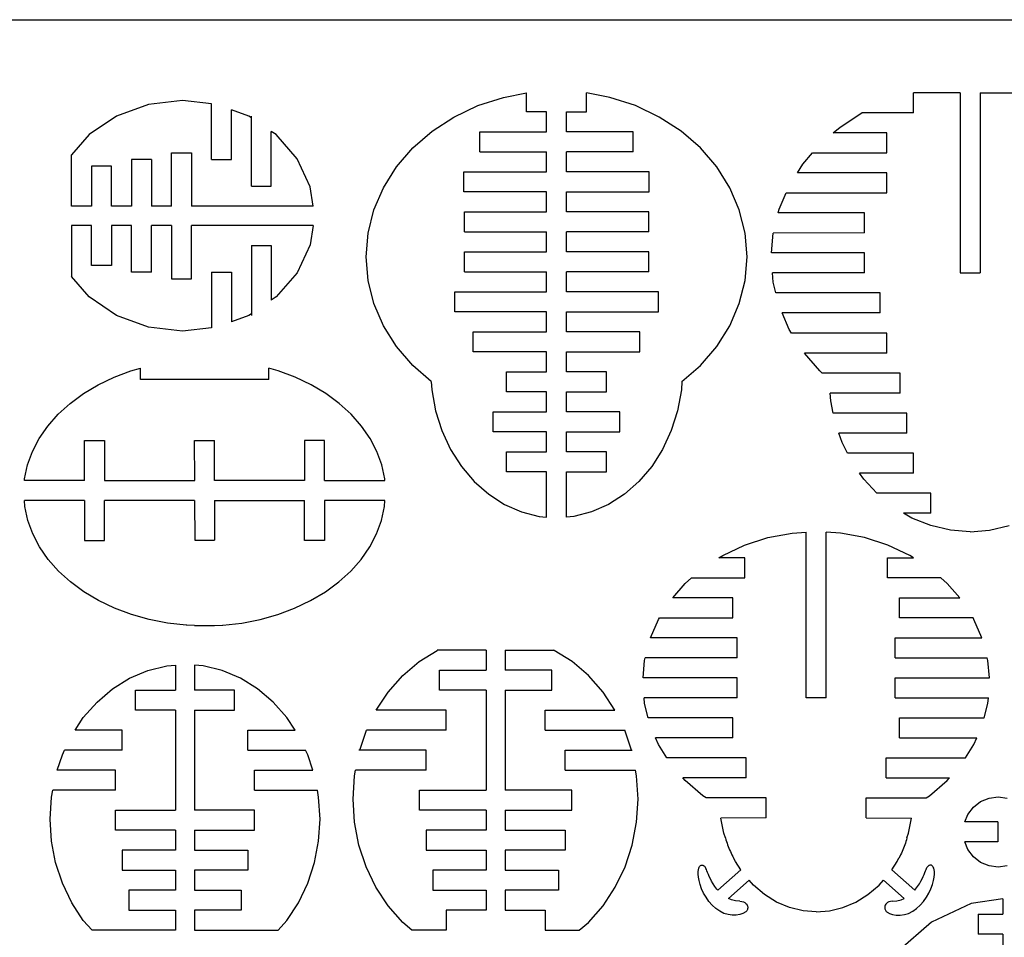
# Model space of a CAD drawing. Extents: x -2556 to 3065, y -2153 to 1951.
# Tile 6 of 10: x -1014 to 759, y 300 to 1951. Entities that reach past the tile are written whole.
import ezdxf

# ---------------------------------------------------------------- set-up
doc = ezdxf.new("R2010")
doc.units = 0
doc.header["$MEASUREMENT"] = 0
doc.layers.get('0').update_dxf_attribs({"linetype": 'CONTINUOUS'})

msp = doc.modelspace()

# ---------------------------------------------------------------- linework, layer by layer
for p, q in [((-2556.2, 1951.1), (3065.4, 1951.1)), ((-188.9, 1796.4), (-142.8, 1811.3)), ((-142.8, 1811.3), (-101.1, 1819.2)), ((-101.1, 1785.3), (-101.1, 1819.2)), ((48.7, 1811.3), (6.9, 1819.2)), ((6.9, 1785.3), (6.9, 1819.2)), ((94.7, 1796.4), (48.7, 1811.3)), ((679.3, 1819.2), (595.3, 1819.2)), ((595.3, 1783.2), (595.3, 1819.2)), ((679.3, 1819.2), (679.3, 1495.2)), ((715.3, 1819.2), (799.3, 1819.2)), ((715.3, 1819.2), (715.3, 1495.2)), ((-782.1, 1798.5), (-839.5, 1777.5)), ((-720.5, 1805.6), (-782.1, 1798.5)), ((-668.7, 1799.6), (-720.5, 1805.6)), ((-668.7, 1699.3), (-668.7, 1799.6)), ((-232, 1775.9), (-188.9, 1796.4)), ((137.8, 1775.9), (94.7, 1796.4)), ((-839.5, 1777.5), (-888.8, 1744.2)), ((-601.4, 1777.5), (-632.7, 1789)), ((-632.7, 1699.3), (-632.7, 1789)), ((-596.7, 1774.4), (-601.4, 1777.5)), ((-596.7, 1774.4), (-596.7, 1777.5)), ((-596.7, 1651.3), (-596.7, 1774.4)), ((-271.3, 1750.4), (-232, 1775.9)), ((-65.1, 1785.3), (-101.1, 1785.3)), ((-65.1, 1749.3), (-65.1, 1785.3)), ((-29.1, 1785.3), (6.9, 1785.3)), ((-29.1, 1749.3), (-29.1, 1785.3)), ((177.1, 1750.4), (137.8, 1775.9)), ((463.3, 1757.7), (502.5, 1783.2)), ((595.3, 1783.2), (502.5, 1783.2)), ((451, 1747.2), (463.3, 1757.7)), ((-888.8, 1744.2), (-920.7, 1707.6)), ((-552.1, 1744.2), (-560.7, 1750.1)), ((-560.7, 1651.3), (-560.7, 1750.1)), ((-514.3, 1700.9), (-552.1, 1744.2)), ((-306, 1720.2), (-271.3, 1750.4)), ((-185.1, 1749.3), (-65.1, 1749.3)), ((-185.1, 1713.3), (-185.1, 1749.3)), ((90.9, 1749.3), (-29.1, 1749.3)), ((90.9, 1713.3), (90.9, 1749.3)), ((211.8, 1720.2), (177.1, 1750.4)), ((547.3, 1747.2), (451, 1747.2)), ((547.3, 1711.2), (547.3, 1747.2)), ((-335.4, 1686.1), (-306, 1720.2)), ((241.3, 1686.1), (211.8, 1720.2)), ((-920.7, 1615.3), (-920.7, 1707.6)), ((-740.7, 1615.3), (-740.7, 1711.3)), ((-740.7, 1711.3), (-704.7, 1711.3)), ((-704.7, 1711.3), (-704.7, 1615.3)), ((-185.1, 1713.3), (-65.1, 1713.3)), ((-65.1, 1677.3), (-65.1, 1713.3)), ((90.9, 1713.3), (-29.1, 1713.3)), ((-29.1, 1677.3), (-29.1, 1713.3)), ((396.3, 1690.8), (413.9, 1711.2)), ((413.9, 1711.2), (547.3, 1711.2)), ((-884.7, 1687.3), (-884.7, 1615.3)), ((-848.7, 1687.3), (-884.7, 1687.3)), ((-848.7, 1615.3), (-848.7, 1687.3)), ((-812.7, 1699.3), (-812.7, 1615.3)), ((-776.7, 1699.3), (-812.7, 1699.3)), ((-776.7, 1699.3), (-776.7, 1615.3)), ((-668.7, 1699.3), (-632.7, 1699.3)), ((-490.5, 1650.3), (-514.3, 1700.9)), ((-359, 1648.6), (-335.4, 1686.1)), ((264.8, 1648.6), (241.3, 1686.1)), ((386.4, 1675.2), (396.3, 1690.8)), ((-213.9, 1677.3), (-65.1, 1677.3)), ((-213.9, 1641.3), (-213.9, 1677.3)), ((119.7, 1677.3), (-29.1, 1677.3)), ((119.7, 1641.3), (119.7, 1677.3)), ((547.3, 1675.2), (386.4, 1675.2)), ((547.3, 1639.2), (547.3, 1675.2)), ((-596.7, 1651.3), (-560.7, 1651.3)), ((-485.2, 1615.3), (-490.5, 1650.3)), ((-376.1, 1608.7), (-359, 1648.6)), ((-65.1, 1641.3), (-213.9, 1641.3)), ((-65.1, 1605.3), (-65.1, 1641.3)), ((-29.1, 1641.3), (119.7, 1641.3)), ((-29.1, 1605.3), (-29.1, 1641.3)), ((281.9, 1608.7), (264.8, 1648.6)), ((353.8, 1610.3), (366.2, 1639.2)), ((366.2, 1639.2), (547.3, 1639.2)), ((-884.7, 1615.3), (-920.7, 1615.3)), ((-812.7, 1615.3), (-848.7, 1615.3)), ((-740.7, 1615.3), (-776.7, 1615.3)), ((-485.2, 1615.3), (-704.7, 1615.3)), ((-386.6, 1567), (-376.1, 1608.7)), ((-213.2, 1605.3), (-65.1, 1605.3)), ((-213.2, 1569.3), (-213.2, 1605.3)), ((119, 1605.3), (-29.1, 1605.3)), ((119, 1569.3), (119, 1605.3)), ((292.4, 1567), (281.9, 1608.7)), ((352, 1603.2), (353.8, 1610.3)), ((507.2, 1603.2), (352, 1603.2)), ((507.2, 1567.2), (507.2, 1603.2)), ((-884.7, 1580.9), (-920.7, 1580.9)), ((-920.7, 1580.9), (-920.7, 1488.6)), ((-884.7, 1508.9), (-884.7, 1580.9)), ((-812.7, 1580.9), (-848.7, 1580.9)), ((-848.7, 1580.9), (-848.7, 1508.9)), ((-812.7, 1496.9), (-812.7, 1580.9)), ((-740.7, 1580.9), (-776.7, 1580.9)), ((-776.7, 1496.9), (-776.7, 1580.9)), ((-740.7, 1580.9), (-740.7, 1484.9)), ((-485.2, 1580.9), (-704.7, 1580.9)), ((-704.7, 1484.9), (-704.7, 1580.9)), ((-485.2, 1580.9), (-490.5, 1545.9)), ((-390.1, 1524.5), (-386.6, 1567)), ((-213.2, 1569.3), (-65.1, 1569.3)), ((-65.1, 1533.3), (-65.1, 1569.3)), ((119, 1569.3), (-29.1, 1569.3)), ((-29.1, 1533.3), (-29.1, 1569.3)), ((295.9, 1524.5), (292.4, 1567)), ((340, 1531.2), (342.9, 1566.9)), ((507.2, 1567.2), (342.9, 1566.9)), ((-596.7, 1544.9), (-596.7, 1421.9)), ((-596.7, 1544.9), (-560.7, 1544.9)), ((-560.7, 1544.9), (-560.7, 1446.2)), ((-490.5, 1545.9), (-514.3, 1495.4)), ((-213.2, 1533.3), (-65.1, 1533.3)), ((-213.2, 1497.3), (-213.2, 1533.3)), ((119, 1533.3), (-29.1, 1533.3)), ((119, 1497.3), (119, 1533.3)), ((507.2, 1531.2), (340, 1531.2)), ((507.2, 1495.2), (507.2, 1531.2)), ((-848.7, 1508.9), (-884.7, 1508.9)), ((-386.6, 1481.9), (-390.1, 1524.5)), ((292.4, 1481.9), (295.9, 1524.5)), ((-776.7, 1496.9), (-812.7, 1496.9)), ((-668.7, 1496.9), (-668.7, 1396.6)), ((-668.7, 1496.9), (-632.7, 1496.9)), ((-632.7, 1496.9), (-632.7, 1407.3)), ((-514.3, 1495.4), (-552.1, 1452)), ((-213.2, 1497.3), (-65.1, 1497.3)), ((-65.1, 1461.3), (-65.1, 1497.3)), ((119, 1497.3), (-29.1, 1497.3)), ((-29.1, 1461.3), (-29.1, 1497.3)), ((507.2, 1495.2), (341.5, 1495.2)), ((342.9, 1478.4), (341.5, 1495.2)), ((679.3, 1495.2), (715.3, 1495.2)), ((-888.8, 1452), (-920.7, 1488.6)), ((-740.7, 1484.9), (-704.7, 1484.9)), ((-376.1, 1440.3), (-386.6, 1481.9)), ((281.9, 1440.3), (292.4, 1481.9)), ((347.7, 1459.2), (342.9, 1478.4)), ((-230.4, 1461.3), (-65.1, 1461.3)), ((-230.4, 1425.3), (-230.4, 1461.3)), ((136.2, 1461.3), (-29.1, 1461.3)), ((136.2, 1425.3), (136.2, 1461.3)), ((535.3, 1459.2), (347.7, 1459.2)), ((535.3, 1423.2), (535.3, 1459.2)), ((-839.5, 1418.7), (-888.8, 1452)), ((-552.1, 1452), (-560.7, 1446.2)), ((-359, 1400.3), (-376.1, 1440.3)), ((264.8, 1400.3), (281.9, 1440.3)), ((-782.1, 1397.8), (-839.5, 1418.7)), ((-601.4, 1418.7), (-632.7, 1407.3)), ((-596.7, 1421.9), (-601.4, 1418.7)), ((-596.7, 1421.9), (-596.7, 1418.7)), ((-65.1, 1425.3), (-230.4, 1425.3)), ((-65.1, 1389.3), (-65.1, 1425.3)), ((-29.1, 1425.3), (136.2, 1425.3)), ((-29.1, 1389.3), (-29.1, 1425.3)), ((535.3, 1423.2), (358.9, 1423.2)), ((371.7, 1393.4), (358.9, 1423.2)), ((-720.5, 1390.6), (-782.1, 1397.8)), ((-668.7, 1396.6), (-720.5, 1390.6)), ((-335.4, 1362.9), (-359, 1400.3)), ((-197.1, 1389.3), (-65.1, 1389.3)), ((-197.1, 1353.3), (-197.1, 1389.3)), ((102.9, 1389.3), (-29.1, 1389.3)), ((102.9, 1353.3), (102.9, 1389.3)), ((241.3, 1362.9), (264.8, 1400.3)), ((375.7, 1387.2), (371.7, 1393.4)), ((547.3, 1387.2), (375.7, 1387.2)), ((547.3, 1351.2), (547.3, 1387.2)), ((-306, 1328.7), (-335.4, 1362.9)), ((-65.1, 1353.3), (-197.1, 1353.3)), ((-65.1, 1317.3), (-65.1, 1353.3)), ((-29.1, 1353.3), (102.9, 1353.3)), ((-29.1, 1317.3), (-29.1, 1353.3)), ((211.8, 1328.7), (241.3, 1362.9)), ((547.3, 1351.2), (399.2, 1351.2)), ((427, 1318.9), (399.2, 1351.2)), ((-843.9, 1307.6), (-813.5, 1319)), ((-813.5, 1319), (-796.5, 1323.8)), ((-796.5, 1303.8), (-796.5, 1323.8)), ((-548.2, 1319), (-565.4, 1323.9)), ((-565.4, 1303.8), (-565.4, 1323.9)), ((-517.8, 1307.6), (-548.2, 1319)), ((-272.7, 1299.8), (-306, 1328.7)), ((-137.1, 1317.3), (-65.1, 1317.3)), ((-137.1, 1281.3), (-137.1, 1317.3)), ((42.9, 1317.3), (-29.1, 1317.3)), ((42.9, 1281.3), (42.9, 1317.3)), ((178.5, 1299.8), (211.8, 1328.7)), ((431.3, 1315.2), (427, 1318.9)), ((571.3, 1315.2), (431.3, 1315.2)), ((571.3, 1279.2), (571.3, 1315.2)), ((-872.6, 1294), (-843.9, 1307.6)), ((-565.4, 1303.8), (-796.5, 1303.8)), ((-489.2, 1294), (-517.8, 1307.6)), ((-272.7, 1299.8), (-271.8, 1284.9)), ((178.5, 1299.8), (177.6, 1284.9)), ((-923.2, 1260.4), (-899.1, 1278.2)), ((-899.1, 1278.2), (-872.6, 1294)), ((-462.6, 1278.2), (-489.2, 1294)), ((-438.5, 1260.4), (-462.6, 1278.2)), ((-271.8, 1284.9), (-264.9, 1247.4)), ((-65.1, 1281.3), (-137.1, 1281.3)), ((-65.1, 1245.3), (-65.1, 1281.3)), ((-29.1, 1281.3), (42.9, 1281.3)), ((-29.1, 1245.3), (-29.1, 1281.3)), ((177.6, 1284.9), (170.7, 1247.4)), ((571.3, 1279.2), (445.6, 1279.2)), ((446.5, 1265), (445.6, 1279.2)), ((-944.7, 1240.9), (-923.2, 1260.4)), ((-417, 1240.9), (-438.5, 1260.4)), ((450.9, 1243.2), (446.5, 1265)), ((-264.9, 1247.4), (-253.5, 1211.5)), ((-161.1, 1245.3), (-65.1, 1245.3)), ((-161.1, 1209.3), (-161.1, 1245.3)), ((66.9, 1245.3), (-29.1, 1245.3)), ((66.9, 1209.3), (66.9, 1245.3)), ((170.7, 1247.4), (159.3, 1211.5)), ((583.3, 1243.2), (450.9, 1243.2)), ((583.3, 1207.2), (583.3, 1243.2)), ((-963.3, 1219.8), (-944.7, 1240.9)), ((-398.4, 1219.8), (-417, 1240.9)), ((-978.8, 1197.4), (-963.3, 1219.8)), ((-382.9, 1197.4), (-398.4, 1219.8)), ((-253.5, 1211.5), (-237.9, 1177.8)), ((-65.1, 1209.3), (-161.1, 1209.3)), ((-65.1, 1173.3), (-65.1, 1209.3)), ((-29.1, 1209.3), (66.9, 1209.3)), ((-29.1, 1173.3), (-29.1, 1209.3)), ((159.3, 1211.5), (143.7, 1177.8)), ((466.9, 1190), (461, 1207.2)), ((583.3, 1207.2), (461, 1207.2)), ((-991, 1174), (-978.8, 1197.4)), ((-896.9, 1122), (-896.9, 1194)), ((-896.9, 1194), (-860.9, 1194)), ((-860.9, 1194), (-860.9, 1122)), ((-698.7, 1122), (-698.8, 1194)), ((-698.8, 1194), (-662.9, 1194)), ((-663, 1122), (-662.9, 1194)), ((-500.9, 1194), (-500.9, 1122)), ((-464.9, 1194), (-500.9, 1194)), ((-464.9, 1122), (-464.9, 1194)), ((-370.7, 1174), (-382.9, 1197.4)), ((476.4, 1171.2), (466.9, 1190)), ((-999.9, 1149.7), (-991, 1174)), ((-361.9, 1149.7), (-370.7, 1174)), ((-237.9, 1177.8), (-218.4, 1147.1)), ((-137.1, 1173.3), (-65.1, 1173.3)), ((-137.1, 1137.3), (-137.1, 1173.3)), ((42.9, 1173.3), (-29.1, 1173.3)), ((42.9, 1137.3), (42.9, 1173.3)), ((143.7, 1177.8), (124.2, 1147.1)), ((595.3, 1171.2), (476.4, 1171.2)), ((595.3, 1135.2), (595.3, 1171.2)), ((-1005.2, 1124.9), (-999.9, 1149.7)), ((-356.5, 1124.9), (-361.9, 1149.7)), ((-218.4, 1147.1), (-195.3, 1120)), ((-65.1, 1137.3), (-137.1, 1137.3)), ((-65.1, 1055.9), (-65.1, 1137.3)), ((-29.1, 1137.3), (42.9, 1137.3)), ((-29.1, 1055.9), (-29.1, 1137.3)), ((124.2, 1147.1), (101.2, 1120)), ((506.1, 1124.2), (498.5, 1135.2)), ((595.3, 1135.2), (498.5, 1135.2)), ((-1005.4, 1122), (-1005.2, 1124.9)), ((-896.9, 1122), (-1005.4, 1122)), ((-860.9, 1122), (-698.7, 1122)), ((-500.9, 1122), (-663, 1122)), ((-464.9, 1122), (-356.3, 1122)), ((-356.3, 1122), (-356.5, 1124.9)), ((-195.3, 1120), (-169.3, 1097)), ((101.2, 1120), (75.1, 1097)), ((529.3, 1099.2), (506.1, 1124.2)), ((626.8, 1099.2), (529.3, 1099.2)), ((626.8, 1063.2), (626.8, 1099.2)), ((-896.9, 1086), (-1005.4, 1086)), ((-1004.6, 1074.7), (-1005.4, 1086)), ((-896.9, 1086), (-896.9, 1014)), ((-698.9, 1086), (-860.9, 1086)), ((-860.9, 1014), (-860.9, 1086)), ((-698.9, 1086), (-698.7, 1014.3)), ((-662.9, 1086), (-663, 1014.3)), ((-662.9, 1086), (-500.9, 1086)), ((-500.9, 1014), (-500.9, 1086)), ((-356.3, 1086), (-464.9, 1086)), ((-464.9, 1086), (-464.9, 1014)), ((-357.1, 1074.7), (-356.3, 1086)), ((-169.3, 1097), (-140.7, 1078.6)), ((75.1, 1097), (46.5, 1078.6)), ((-999.3, 1049.9), (-1004.6, 1074.7)), ((-362.5, 1049.9), (-357.1, 1074.7)), ((-140.7, 1078.6), (-110.2, 1065.2)), ((-110.2, 1065.2), (-78.4, 1057)), ((16, 1065.2), (-15.8, 1057)), ((46.5, 1078.6), (16, 1065.2)), ((-990.4, 1025.7), (-999.3, 1049.9)), ((-371.3, 1025.7), (-362.5, 1049.9)), ((-78.4, 1057), (-65.1, 1055.9)), ((-15.8, 1057), (-29.1, 1055.9)), ((592.7, 1054.2), (577.5, 1063.2)), ((626.8, 1063.2), (577.5, 1063.2)), ((626.8, 1040.5), (592.7, 1054.2)), ((377, 1027.2), (402.4, 1028.8)), ((402.4, 730.4), (402.4, 1028.8)), ((463.8, 1027.2), (438.4, 1028.8)), ((438.4, 730.4), (438.4, 1028.8)), ((662.3, 1032.1), (626.8, 1040.5)), ((697.3, 1029.4), (662.3, 1032.1)), ((697.3, 1029.4), (732.3, 1032.1)), ((732.3, 1032.1), (767.8, 1040.5)), ((-978.2, 1002.2), (-990.4, 1025.7)), ((-896.9, 1014), (-860.9, 1014)), ((-698.7, 1014.3), (-663, 1014.3)), ((-464.9, 1014), (-500.9, 1014)), ((-383.6, 1002.2), (-371.3, 1025.7)), ((291.4, 1005.5), (333.3, 1019)), ((333.3, 1019), (377, 1027.2)), ((507.5, 1019), (463.8, 1027.2)), ((549.5, 1005.5), (507.5, 1019)), ((-962.6, 979.8), (-978.2, 1002.2)), ((-399.1, 979.8), (-383.6, 1002.2)), ((252.1, 987), (291.4, 1005.5)), ((588.7, 987), (549.5, 1005.5)), ((-944, 958.8), (-962.6, 979.8)), ((-417.7, 958.8), (-399.1, 979.8)), ((245, 982.4), (252.1, 987)), ((292.1, 982.4), (245, 982.4)), ((292.1, 946.4), (292.1, 982.4)), ((548.7, 946.4), (548.7, 982.4)), ((548.7, 982.4), (595.8, 982.4)), ((595.8, 982.4), (588.7, 987)), ((-922.5, 939.2), (-944, 958.8)), ((-439.2, 939.2), (-417.7, 958.8)), ((184.6, 936.5), (196.1, 946.4)), ((196.1, 946.4), (292.1, 946.4)), ((644.7, 946.4), (548.7, 946.4)), ((656.2, 936.5), (644.7, 946.4)), ((-898.3, 921.5), (-922.5, 939.2)), ((-463.4, 921.5), (-439.2, 939.2)), ((162, 910.4), (184.6, 936.5)), ((678.8, 910.4), (656.2, 936.5)), ((-871.7, 905.7), (-898.3, 921.5)), ((-843, 892), (-871.7, 905.7)), ((-518.7, 892), (-490, 905.7)), ((-490, 905.7), (-463.4, 921.5)), ((270.4, 910.4), (162, 910.4)), ((270.4, 874.4), (270.4, 910.4)), ((570.4, 874.4), (570.4, 910.4)), ((570.4, 910.4), (678.8, 910.4)), ((-812.6, 880.6), (-843, 892)), ((-549.2, 880.6), (-518.7, 892)), ((-780.6, 871.6), (-812.6, 880.6)), ((-747.6, 865.1), (-780.6, 871.6)), ((-614.1, 865.1), (-581.1, 871.6)), ((-581.1, 871.6), (-549.2, 880.6)), ((122, 838.4), (136.4, 871.6)), ((136.4, 871.6), (138.2, 874.4)), ((138.2, 874.4), (270.4, 874.4)), ((702.7, 874.4), (570.4, 874.4)), ((704.4, 871.6), (702.7, 874.4)), ((718.8, 838.4), (704.4, 871.6)), ((-713.8, 861.2), (-747.6, 865.1)), ((-712.9, 861.2), (-713.8, 861.2)), ((-698.9, 860.6), (-712.9, 861.2)), ((-698.9, 860.6), (-662.9, 860.6)), ((-662.9, 860.6), (-648.8, 861.2)), ((-648.8, 861.2), (-647.9, 861.2)), ((-647.9, 861.2), (-614.1, 865.1)), ((278.3, 838.4), (122, 838.4)), ((278.3, 802.4), (278.3, 838.4)), ((562.5, 838.4), (718.8, 838.4)), ((562.5, 802.4), (562.5, 838.4)), ((-294.7, 795.7), (-262.3, 815.8)), ((-262.3, 815.8), (-261.3, 816.2)), ((-261.3, 816.2), (-262.3, 816.2)), ((-174.1, 816.2), (-261.3, 816.2)), ((-174.1, 816.2), (-174.1, 780.2)), ((-139.7, 816.2), (-52.5, 816.2)), ((-139.7, 816.2), (-139.7, 780.2)), ((-51.5, 815.8), (-52.5, 816.2)), ((-52.5, 816.2), (-51.5, 816.2)), ((-19.1, 795.7), (-51.5, 815.8)), ((111.2, 797.6), (112.4, 802.4)), ((278.3, 802.4), (112.4, 802.4)), ((562.5, 802.4), (728.4, 802.4)), ((729.6, 797.6), (728.4, 802.4)), ((-783.1, 779.7), (-748.9, 788.2)), ((-748.9, 788.2), (-733.3, 789.4)), ((-733.3, 789.4), (-733.3, 744.2)), ((-683.2, 788.2), (-698.9, 789.4)), ((-698.9, 789.4), (-698.9, 744.2)), ((-649.1, 779.7), (-683.2, 788.2)), ((-324.2, 770.6), (-294.7, 795.7)), ((-258.1, 744.2), (-258.1, 780.2)), ((-258.1, 780.2), (-174.1, 780.2)), ((-55.7, 780.2), (-139.7, 780.2)), ((-55.7, 744.2), (-55.7, 780.2)), ((10.4, 770.6), (-19.1, 795.7)), ((108.6, 766.4), (111.2, 797.6)), ((732.2, 766.4), (729.6, 797.6)), ((-846.5, 746.8), (-815.9, 765.8)), ((-815.9, 765.8), (-783.1, 779.7)), ((-616.3, 765.8), (-649.1, 779.7)), ((-585.6, 746.8), (-616.3, 765.8)), ((-350.3, 740.9), (-324.2, 770.6)), ((36.5, 740.9), (10.4, 770.6)), ((278.3, 766.4), (108.6, 766.4)), ((278.3, 730.4), (278.3, 766.4)), ((562.5, 730.4), (562.5, 766.4)), ((562.5, 766.4), (732.2, 766.4)), ((-874.5, 723), (-846.5, 746.8)), ((-557.6, 723), (-585.6, 746.8)), ((-805.3, 708.2), (-805.3, 744.2)), ((-805.3, 744.2), (-733.3, 744.2)), ((-626.9, 744.2), (-698.9, 744.2)), ((-626.9, 708.2), (-626.9, 744.2)), ((-371.8, 708.2), (-350.3, 740.9)), ((-174.1, 744.2), (-258.1, 744.2)), ((-174.1, 744.2), (-174.1, 564.2)), ((-139.7, 744.2), (-55.7, 744.2)), ((-139.7, 744.2), (-139.7, 564.2)), ((58, 708.2), (36.5, 740.9)), ((278.3, 730.4), (110.4, 730.4)), ((111.2, 720.5), (110.4, 730.4)), ((438.4, 730.4), (402.4, 730.4)), ((562.5, 730.4), (730.4, 730.4)), ((729.6, 720.5), (730.4, 730.4)), ((-899.3, 694.9), (-874.5, 723)), ((-532.9, 694.9), (-557.6, 723)), ((117.8, 694.4), (111.2, 720.5)), ((723, 694.4), (729.6, 720.5)), ((-914.2, 672.2), (-899.3, 694.9)), ((-733.3, 708.2), (-805.3, 708.2)), ((-733.3, 708.2), (-733.3, 528.2)), ((-698.9, 708.2), (-626.9, 708.2)), ((-698.9, 708.2), (-698.9, 528.2)), ((-518, 672.2), (-532.9, 694.9)), ((-246.1, 708.2), (-371.8, 708.2)), ((-246.1, 672.2), (-246.1, 708.2)), ((-67.7, 672.2), (-67.7, 708.2)), ((-67.7, 708.2), (58, 708.2)), ((270.4, 694.4), (117.8, 694.4)), ((270.4, 658.4), (270.4, 694.4)), ((570.4, 658.4), (570.4, 694.4)), ((570.4, 694.4), (723, 694.4)), ((-829.3, 672.2), (-914.2, 672.2)), ((-829.3, 636.2), (-829.3, 672.2)), ((-602.9, 636.2), (-602.9, 672.2)), ((-602.9, 672.2), (-518, 672.2)), ((-401.4, 636.2), (-390.1, 670.6)), ((-390.1, 670.6), (-389.3, 672.2)), ((-246.1, 672.2), (-389.3, 672.2)), ((-67.7, 672.2), (75.5, 672.2)), ((76.3, 670.6), (75.5, 672.2)), ((87.5, 636.2), (76.3, 670.6)), ((270.4, 658.4), (131.2, 658.4)), ((136.4, 646.5), (131.2, 658.4)), ((570.4, 658.4), (709.6, 658.4)), ((704.4, 646.5), (709.6, 658.4)), ((151.6, 622.4), (136.4, 646.5)), ((689.2, 622.4), (704.4, 646.5)), ((-946.2, 600.2), (-937, 628.2)), ((-937, 628.2), (-933.1, 636.2)), ((-829.3, 636.2), (-933.1, 636.2)), ((-602.9, 636.2), (-499, 636.2)), ((-495.2, 628.2), (-499, 636.2)), ((-486, 600.2), (-495.2, 628.2)), ((-401.4, 636.2), (-403, 636.2)), ((-282.1, 636.2), (-401.4, 636.2)), ((-282.1, 600.2), (-282.1, 636.2)), ((-31.7, 600.2), (-31.7, 636.2)), ((-31.7, 636.2), (87.5, 636.2)), ((87.5, 636.2), (89.2, 636.2)), ((294.4, 622.4), (151.6, 622.4)), ((294.4, 586.4), (294.4, 622.4)), ((546.4, 586.4), (546.4, 622.4)), ((546.4, 622.4), (689.2, 622.4)), ((-841.3, 600.2), (-946.2, 600.2)), ((-841.3, 564.2), (-841.3, 600.2)), ((-590.9, 564.2), (-590.9, 600.2)), ((-590.9, 600.2), (-486, 600.2)), ((-413.5, 548.5), (-410.8, 590.3)), ((-410.8, 590.3), (-408.9, 600.2)), ((-282.1, 600.2), (-408.9, 600.2)), ((-31.7, 600.2), (95.1, 600.2)), ((97, 590.3), (95.1, 600.2)), ((99.6, 548.5), (97, 590.3)), ((294.4, 586.4), (180.4, 586.4)), ((184.6, 581.6), (180.4, 586.4)), ((546.4, 586.4), (660.4, 586.4)), ((656.2, 581.6), (660.4, 586.4)), ((216.3, 554.2), (184.6, 581.6)), ((624.6, 554.2), (656.2, 581.6)), ((-959.1, 512.5), (-956.6, 552.1)), ((-956.6, 552.1), (-954.3, 564.2)), ((-841.3, 564.2), (-954.3, 564.2)), ((-590.9, 564.2), (-477.8, 564.2)), ((-475.5, 552.1), (-477.8, 564.2)), ((-473, 512.5), (-475.5, 552.1)), ((-294.1, 528.2), (-294.1, 564.2)), ((-294.1, 564.2), (-174.1, 564.2)), ((-19.7, 564.2), (-139.7, 564.2)), ((-19.7, 528.2), (-19.7, 564.2)), ((222.2, 550.4), (216.3, 554.2)), ((330.4, 550.4), (222.2, 550.4)), ((330.4, 514.4), (330.4, 550.4)), ((510.4, 514.4), (510.4, 550.4)), ((510.4, 550.4), (618.6, 550.4)), ((618.6, 550.4), (624.6, 554.2)), ((716.4, 543.9), (731.7, 550.2)), ((731.7, 550.2), (748, 552.3)), ((748, 552.3), (764.3, 550.2)), ((-410.8, 506.7), (-413.5, 548.5)), ((97, 506.7), (99.6, 548.5)), ((693.3, 520.8), (703.4, 533.8)), ((703.4, 533.8), (716.4, 543.9)), ((-841.3, 492.2), (-841.3, 528.2)), ((-841.3, 528.2), (-733.3, 528.2)), ((-590.9, 528.2), (-698.9, 528.2)), ((-590.9, 492.2), (-590.9, 528.2)), ((-174.1, 528.2), (-294.1, 528.2)), ((-174.1, 528.2), (-174.1, 492.2)), ((-139.7, 528.2), (-19.7, 528.2)), ((-139.7, 528.2), (-139.7, 492.2)), ((330.4, 514.4), (248.9, 514.3)), ((254.2, 486.8), (248.9, 514.3)), ((510.4, 514.4), (591.9, 514.3)), ((586.6, 486.8), (591.9, 514.3)), ((687.7, 507.2), (693.3, 520.8)), ((-956.6, 472.9), (-959.1, 512.5)), ((-475.5, 472.9), (-473, 512.5)), ((-403, 465.7), (-410.8, 506.7)), ((89.2, 465.7), (97, 506.7)), ((747.3, 507.2), (687.7, 507.2)), ((747.3, 507.2), (747.3, 471.2)), ((-733.3, 492.2), (-841.3, 492.2)), ((-733.3, 492.2), (-733.3, 456.2)), ((-698.9, 492.2), (-590.9, 492.2)), ((-698.9, 492.2), (-698.9, 456.2)), ((-282.1, 492.2), (-282.1, 456.2)), ((-174.1, 492.2), (-282.1, 492.2)), ((-139.7, 492.2), (-31.7, 492.2)), ((-31.7, 492.2), (-31.7, 456.2)), ((257, 478.4), (254.2, 486.8)), ((583.8, 478.4), (586.6, 486.8)), ((-949.2, 434), (-956.6, 472.9)), ((-482.9, 434), (-475.5, 472.9)), ((-390.1, 426.4), (-403, 465.7)), ((76.3, 426.4), (89.2, 465.7)), ((257, 478.4), (257.9, 475.3)), ((257.9, 475.3), (258.8, 472.2)), ((258.8, 472.2), (259.8, 469.1)), ((259.8, 469.1), (260.9, 466)), ((260.9, 466), (262, 463)), ((262, 463), (263.2, 460)), ((578.8, 463), (577.6, 460)), ((579.9, 466), (578.8, 463)), ((581, 469.1), (579.9, 466)), ((582, 472.2), (581, 469.1)), ((583, 475.3), (582, 472.2)), ((583.8, 478.4), (583, 475.3)), ((747.3, 471.2), (687.7, 471.2)), ((693.3, 457.6), (687.7, 471.2)), ((-829.3, 456.2), (-829.3, 420.2)), ((-733.3, 456.2), (-829.3, 456.2)), ((-698.9, 456.2), (-602.9, 456.2)), ((-602.9, 456.2), (-602.9, 420.2)), ((-282.1, 456.2), (-174.1, 456.2)), ((-174.1, 456.2), (-174.1, 420.2)), ((-31.7, 456.2), (-139.7, 456.2)), ((-139.7, 456.2), (-139.7, 420.2)), ((263.2, 460), (264.5, 457)), ((264.5, 457), (265.8, 454)), ((265.8, 454), (267.1, 451.1)), ((267.1, 451.1), (268.6, 448.1)), ((268.6, 448.1), (270.1, 445.3)), ((270.1, 445.3), (271.6, 442.4)), ((570.7, 445.3), (569.2, 442.4)), ((572.2, 448.1), (570.7, 445.3)), ((573.7, 451.1), (572.2, 448.1)), ((575, 454), (573.7, 451.1)), ((576.4, 457), (575, 454)), ((577.6, 460), (576.4, 457)), ((703.4, 444.6), (693.3, 457.6)), ((716.4, 434.5), (703.4, 444.6)), ((-937, 396.8), (-949.2, 434)), ((-495.2, 396.8), (-482.9, 434)), ((-372.4, 389.6), (-390.1, 426.4)), ((58.6, 389.6), (76.3, 426.4)), ((208.9, 423.9), (209.6, 425.9)), ((209.6, 425.9), (210.2, 426.9)), ((210.2, 426.9), (210.8, 427.8)), ((210.8, 427.8), (211.5, 428.4)), ((211.5, 428.4), (212.2, 428.9)), ((212.2, 428.9), (213, 429.3)), ((213, 429.3), (213.8, 429.5)), ((213.8, 429.5), (214.6, 429.5)), ((214.6, 429.5), (215.3, 429.5)), ((215.3, 429.5), (216.1, 429.3)), ((216.1, 429.3), (216.9, 429)), ((216.9, 429), (217.6, 428.6)), ((217.6, 428.6), (218.3, 428.2)), ((218.3, 428.2), (219, 427.7)), ((219, 427.7), (219.6, 427.1)), ((220.3, 426.3), (219.6, 427.1)), ((221.1, 425.2), (220.3, 426.3)), ((274.8, 435.8), (271.6, 442.4)), ((284.5, 421.2), (274.8, 435.8)), ((556.3, 421.2), (566, 435.8)), ((566, 435.8), (569.2, 442.4)), ((619.7, 425.2), (620.5, 426.3)), ((620.5, 426.3), (621.2, 427.1)), ((621.8, 427.7), (621.2, 427.1)), ((622.5, 428.2), (621.8, 427.7)), ((623.2, 428.6), (622.5, 428.2)), ((623.9, 429), (623.2, 428.6)), ((624.7, 429.3), (623.9, 429)), ((625.5, 429.5), (624.7, 429.3)), ((626.3, 429.5), (625.5, 429.5)), ((627.1, 429.5), (626.3, 429.5)), ((627.8, 429.3), (627.1, 429.5)), ((628.6, 428.9), (627.8, 429.3)), ((629.3, 428.4), (628.6, 428.9)), ((630, 427.8), (629.3, 428.4)), ((630.6, 426.9), (630, 427.8)), ((631.2, 425.9), (630.6, 426.9)), ((632, 423.9), (631.2, 425.9)), ((731.7, 428.2), (716.4, 434.5)), ((748, 426.1), (731.7, 428.2)), ((764.3, 428.2), (748, 426.1)), ((-829.3, 420.2), (-733.3, 420.2)), ((-733.3, 420.2), (-733.3, 384.2)), ((-602.9, 420.2), (-698.9, 420.2)), ((-698.9, 420.2), (-698.9, 384.2)), ((-270.1, 420.2), (-270.1, 384.2)), ((-174.1, 420.2), (-270.1, 420.2)), ((-139.7, 420.2), (-43.7, 420.2)), ((-43.7, 420.2), (-43.7, 384.2)), ((207.7, 413.4), (207.8, 417.8)), ((208.3, 407.9), (207.7, 413.4)), ((207.8, 417.8), (208.2, 421.3)), ((208.2, 421.3), (208.9, 423.9)), ((209.4, 401.6), (208.3, 407.9)), ((221.9, 423.6), (221.1, 425.2)), ((222.7, 421.6), (221.9, 423.6)), ((223.7, 419.1), (222.7, 421.6)), ((224.8, 416.2), (223.7, 419.1)), ((226.2, 412.8), (224.8, 416.2)), ((227.8, 409), (226.2, 412.8)), ((229.8, 404.9), (227.8, 409)), ((243, 384.5), (284.5, 421.2)), ((556.3, 421.2), (597.8, 384.5)), ((611, 404.9), (613, 409)), ((613, 409), (614.6, 412.8)), ((614.6, 412.8), (616, 416.2)), ((616, 416.2), (617.1, 419.1)), ((617.1, 419.1), (618.1, 421.6)), ((618.1, 421.6), (619, 423.6)), ((619, 423.6), (619.7, 425.2)), ((631.4, 401.6), (632.6, 407.9)), ((632.6, 421.3), (632, 423.9)), ((633.1, 417.8), (632.6, 421.3)), ((632.6, 407.9), (633.1, 413.4)), ((633.1, 413.4), (633.1, 417.8)), ((-920.2, 361.9), (-937, 396.8)), ((-511.9, 361.9), (-495.2, 396.8)), ((211.4, 394.6), (209.4, 401.6)), ((214.1, 387.1), (211.4, 394.6)), ((232, 400.5), (229.8, 404.9)), ((234.7, 395.9), (232, 400.5)), ((237.8, 391.2), (234.7, 395.9)), ((241.4, 386.4), (237.8, 391.2)), ((299.4, 402.3), (262.2, 369.4)), ((307.4, 393.4), (299.4, 402.3)), ((327.3, 376.5), (307.4, 393.4)), ((513.5, 376.5), (533.5, 393.4)), ((533.5, 393.4), (541.4, 402.3)), ((541.4, 402.3), (578.6, 369.4)), ((599.4, 386.4), (603, 391.2)), ((603, 391.2), (606.1, 395.9)), ((606.1, 395.9), (608.8, 400.5)), ((608.8, 400.5), (611, 404.9)), ((626.7, 387.1), (629.5, 394.6)), ((629.5, 394.6), (631.4, 401.6)), ((-817.3, 384.2), (-817.3, 348.2)), ((-733.3, 384.2), (-817.3, 384.2)), ((-698.9, 384.2), (-614.9, 384.2)), ((-614.9, 384.2), (-614.9, 348.2)), ((-350.3, 356.1), (-372.4, 389.6)), ((-270.1, 384.2), (-174.1, 384.2)), ((-174.1, 384.2), (-174.1, 348.2)), ((-43.7, 384.2), (-139.7, 384.2)), ((-139.7, 384.2), (-139.7, 348.2)), ((36.5, 356.1), (58.6, 389.6)), ((217.6, 379.3), (214.1, 387.1)), ((222, 371.6), (217.6, 379.3)), ((243, 384.5), (241.4, 386.4)), ((349.1, 363), (327.3, 376.5)), ((491.7, 363), (513.5, 376.5)), ((597.8, 384.5), (599.4, 386.4)), ((618.8, 371.6), (623.2, 379.3)), ((623.2, 379.3), (626.7, 387.1)), ((-899.3, 330.1), (-920.2, 361.9)), ((-532.9, 330.1), (-511.9, 361.9)), ((-324.2, 326.4), (-350.3, 356.1)), ((10.4, 326.4), (36.5, 356.1)), ((227.2, 364.1), (222, 371.6)), ((233.1, 357.3), (227.2, 364.1)), ((239.6, 351.3), (233.1, 357.3)), ((267.8, 367.1), (262.2, 369.4)), ((275, 365.3), (267.8, 367.1)), ((283, 364.7), (275, 365.3)), ((283, 364.7), (286.7, 364.2)), ((286.7, 364.2), (289.7, 363.3)), ((289.7, 363.3), (292.1, 362.1)), ((292.1, 362.1), (293.9, 360.7)), ((293.9, 360.7), (295.3, 359.2)), ((295.3, 359.2), (296.3, 357.6)), ((296.3, 357.6), (296.9, 355.9)), ((296.9, 355.9), (297.1, 354.3)), ((372.5, 353.2), (349.1, 363)), ((468.3, 353.2), (491.7, 363)), ((544, 355.9), (543.7, 354.3)), ((544.6, 357.6), (544, 355.9)), ((545.5, 359.2), (544.6, 357.6)), ((546.9, 360.7), (545.5, 359.2)), ((548.8, 362.1), (546.9, 360.7)), ((551.2, 363.3), (548.8, 362.1)), ((554.1, 364.2), (551.2, 363.3)), ((557.8, 364.7), (554.1, 364.2)), ((557.8, 364.7), (565.8, 365.3)), ((565.8, 365.3), (573.1, 367.1)), ((573.1, 367.1), (578.6, 369.4)), ((601.2, 351.3), (607.7, 357.3)), ((607.7, 357.3), (613.7, 364.1)), ((613.7, 364.1), (618.8, 371.6)), ((699.1, 360.5), (628.1, 327.1)), ((756.1, 369), (699.1, 360.5)), ((756.1, 369), (756.1, 341)), ((-817.3, 348.2), (-733.3, 348.2)), ((-733.3, 348.2), (-733.3, 312.2)), ((-614.9, 348.2), (-698.9, 348.2)), ((-698.9, 348.2), (-698.9, 312.2)), ((-174.1, 348.2), (-246.1, 348.2)), ((-246.1, 348.2), (-246.1, 312.2)), ((-139.7, 348.2), (-67.7, 348.2)), ((-67.7, 348.2), (-67.7, 312.2)), ((246.7, 346.4), (239.6, 351.3)), ((254.2, 342.7), (246.7, 346.4)), ((261.7, 340.4), (254.2, 342.7)), ((269.3, 339.4), (261.7, 340.4)), ((276.4, 339.6), (269.3, 339.4)), ((282.9, 340.7), (276.4, 339.6)), ((288.3, 342.5), (282.9, 340.7)), ((289.4, 343), (288.3, 342.5)), ((290.4, 343.5), (289.4, 343)), ((291.5, 344.1), (290.4, 343.5)), ((292.5, 344.7), (291.5, 344.1)), ((293.4, 345.4), (292.5, 344.7)), ((294.3, 346.3), (293.4, 345.4)), ((295.2, 347.3), (294.3, 346.3)), ((295.9, 348.5), (295.2, 347.3)), ((296.5, 349.7), (295.9, 348.5)), ((296.9, 351.1), (296.5, 349.7)), ((297.1, 352.7), (296.9, 351.1)), ((297.1, 354.3), (297.1, 352.7)), ((396.8, 347.2), (372.5, 353.2)), ((420.4, 345.3), (396.8, 347.2)), ((420.4, 345.3), (444, 347.2)), ((444, 347.2), (468.3, 353.2)), ((543.7, 354.3), (543.7, 352.7)), ((543.7, 352.7), (543.9, 351.1)), ((543.9, 351.1), (544.3, 349.7)), ((544.3, 349.7), (544.9, 348.5)), ((544.9, 348.5), (545.6, 347.3)), ((545.6, 347.3), (546.5, 346.3)), ((546.5, 346.3), (547.4, 345.4)), ((547.4, 345.4), (548.3, 344.7)), ((548.3, 344.7), (549.3, 344.1)), ((549.3, 344.1), (550.4, 343.5)), ((550.4, 343.5), (551.4, 343)), ((551.4, 343), (552.5, 342.5)), ((552.5, 342.5), (557.9, 340.7)), ((557.9, 340.7), (564.4, 339.6)), ((564.4, 339.6), (571.6, 339.4)), ((571.6, 339.4), (579.1, 340.4)), ((579.1, 340.4), (586.7, 342.7)), ((586.7, 342.7), (594.1, 346.4)), ((594.1, 346.4), (601.2, 351.3)), ((711.9, 341), (711.9, 305)), ((711.9, 341), (756.1, 341)), ((-883.5, 312.2), (-899.3, 330.1)), ((-548.6, 312.2), (-532.9, 330.1)), ((-307.5, 312.2), (-324.2, 326.4)), ((-6.3, 312.2), (10.4, 326.4)), ((628.1, 327.1), (567.1, 273.9)), ((-733.3, 312.2), (-883.5, 312.2)), ((-698.9, 312.2), (-548.6, 312.2)), ((-246.1, 312.2), (-307.5, 312.2)), ((-67.7, 312.2), (-6.3, 312.2)), ((756.1, 305), (711.9, 305)), ((756.1, 305), (756.1, 269))]:
    msp.add_line(p, q)

doc.saveas('drawing.dxf')
